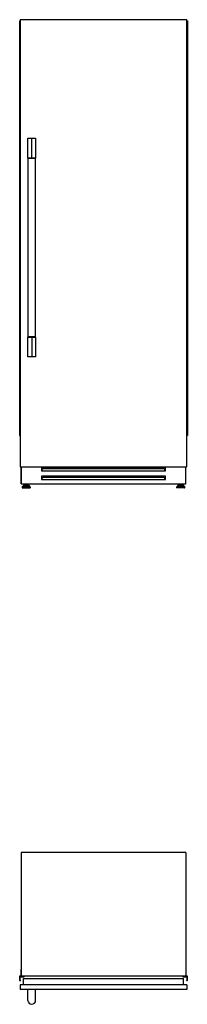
# Model space of a CAD drawing. Header units: millimetres. Extents: x 61 to 324, y 22 to 276.
# Tile 1 of 2: x 61 to 99, y 53 to 276. Entities that reach past the tile are written whole.
import ezdxf

# ---------------------------------------------------------------- set-up
doc = ezdxf.new("R2010")
doc.units = ezdxf.units.MM

msp = doc.modelspace()

# ---------------------------------------------------------------- linework, layer by layer
at = {"color": 7, "linetype": 'Continuous', "lineweight": 25}
for p, q in [((61.27, 275.79), (61.27, 181.94)), ((61.27, 275.79), (61.36, 275.79)), ((61.36, 275.79), (61.36, 181.94)), ((61.36, 275.79), (61.37, 275.79)), ((61.37, 275.79), (61.37, 181.94)), ((61.37, 275.79), (61.38, 275.79)), ((61.38, 275.79), (61.38, 181.94)), ((61.38, 275.79), (61.39, 275.79)), ((99.19, 276.04), (61.39, 276.04)), ((61.39, 276.04), (61.39, 174.84)), ((99.19, 174.84), (99.19, 276.04)), ((99.19, 275.79), (99.2, 275.79)), ((99.2, 275.79), (99.2, 181.94)), ((99.2, 275.79), (99.21, 275.79)), ((99.21, 275.79), (99.21, 181.94)), ((99.21, 275.79), (99.22, 275.79)), ((99.22, 275.79), (99.22, 181.94)), ((99.22, 275.79), (99.32, 275.79)), ((99.32, 275.79), (99.32, 181.94)), ((63.14, 244.69), (63.14, 249.19)), ((63.14, 249.19), (64.02, 249.19)), ((64.02, 244.69), (64.02, 249.19)), ((64.02, 249.19), (64.89, 249.19)), ((64.89, 249.19), (64.89, 244.69)), ((63.14, 244.69), (63.14, 244.59)), ((64.02, 244.69), (63.14, 244.69)), ((64.89, 244.69), (63.14, 244.69)), ((63.14, 244.59), (63.14, 204.29)), ((64.89, 244.59), (63.14, 244.59)), ((64.89, 244.69), (64.02, 244.69)), ((64.89, 244.59), (64.89, 244.69)), ((64.89, 204.29), (64.89, 244.59)), ((63.14, 204.29), (63.14, 204.19)), ((63.14, 204.29), (64.02, 204.29)), ((63.14, 199.69), (63.14, 204.19)), ((63.14, 204.19), (64.02, 204.19)), ((64.02, 204.29), (64.89, 204.29)), ((64.02, 204.19), (64.02, 199.69)), ((64.02, 204.19), (64.89, 204.19)), ((64.89, 204.19), (64.89, 204.29)), ((64.89, 204.19), (64.89, 199.69)), ((64.02, 199.69), (63.14, 199.69)), ((64.89, 199.69), (64.02, 199.69)), ((61.27, 181.94), (61.36, 181.94)), ((61.36, 181.94), (61.37, 181.94)), ((61.37, 181.94), (61.38, 181.94)), ((61.38, 181.94), (61.39, 181.94)), ((99.19, 181.94), (99.2, 181.94)), ((99.2, 181.94), (99.21, 181.94)), ((99.21, 181.94), (99.22, 181.94)), ((99.22, 181.94), (99.32, 181.94)), ((61.39, 174.84), (99.19, 174.84)), ((61.59, 171.66), (61.59, 174.84)), ((61.64, 174.84), (61.64, 170.94)), ((66.24, 174.69), (66.24, 173.94)), ((94.34, 174.69), (66.24, 174.69)), ((66.24, 173.94), (66.34, 173.94)), ((66.59, 174.46), (66.34, 174.25)), ((66.34, 173.94), (66.34, 174.25)), ((66.34, 173.94), (94.24, 173.94)), ((66.59, 174.46), (93.99, 174.46)), ((94.24, 174.25), (93.99, 174.46)), ((94.24, 173.94), (94.24, 174.25)), ((94.24, 173.94), (94.34, 173.94)), ((94.34, 173.94), (94.34, 174.69)), ((98.94, 170.94), (98.94, 174.84)), ((98.99, 171.66), (98.99, 174.84)), ((61.59, 171.66), (61.64, 171.66)), ((61.59, 170.96), (61.59, 171.66)), ((94.34, 172.69), (66.24, 172.69)), ((66.24, 172.69), (66.24, 171.94)), ((66.34, 172.21), (66.24, 172.21)), ((66.24, 171.94), (66.34, 171.94)), ((66.59, 172.46), (66.34, 172.25)), ((66.34, 171.94), (66.34, 172.25)), ((66.34, 171.94), (94.24, 171.94)), ((66.59, 172.46), (93.99, 172.46)), ((94.24, 172.25), (93.99, 172.46)), ((94.24, 171.94), (94.24, 172.25)), ((94.34, 172.21), (94.24, 172.21)), ((94.24, 171.94), (94.34, 171.94)), ((94.34, 171.94), (94.34, 172.69)), ((98.94, 171.66), (98.99, 171.66)), ((98.99, 170.96), (98.99, 171.66)), ((61.59, 170.96), (61.64, 170.96)), ((61.64, 170.94), (98.94, 170.94)), ((61.83, 170.21), (61.83, 170.12)), ((62.13, 170.56), (61.85, 170.27)), ((61.9, 170.04), (63.63, 170.04)), ((62.18, 170.58), (63.35, 170.58)), ((62.25, 170.94), (62.25, 170.58)), ((62.35, 170.74), (62.35, 170.58)), ((62.35, 170.74), (63.18, 170.74)), ((62.52, 170.94), (62.52, 170.74)), ((63.01, 170.74), (63.01, 170.94)), ((63.18, 170.58), (63.18, 170.74)), ((63.28, 170.94), (63.28, 170.58)), ((63.69, 170.27), (63.4, 170.56)), ((63.71, 170.12), (63.71, 170.21)), ((96.88, 170.21), (96.88, 170.12)), ((97.18, 170.56), (96.9, 170.27)), ((98.68, 170.04), (96.95, 170.04)), ((98.4, 170.58), (97.23, 170.58)), ((97.3, 170.94), (97.3, 170.58)), ((97.4, 170.74), (97.4, 170.58)), ((98.23, 170.74), (97.4, 170.74)), ((97.57, 170.94), (97.57, 170.74)), ((98.06, 170.74), (98.06, 170.94)), ((98.23, 170.58), (98.23, 170.74)), ((98.33, 170.94), (98.33, 170.58)), ((98.74, 170.27), (98.45, 170.56)), ((98.76, 170.12), (98.76, 170.21)), ((98.94, 170.96), (98.99, 170.96)), ((98.99, 87.53), (61.59, 87.53)), ((61.59, 87.53), (61.59, 59.53)), ((98.99, 87.53), (98.99, 59.53)), ((61.52, 61.03), (61.52, 59.55)), ((61.59, 61.03), (61.52, 61.03)), ((99.07, 61.03), (98.99, 61.03)), ((99.07, 59.55), (99.07, 61.03)), ((61.27, 59.5), (61.27, 58.51)), ((61.47, 59.5), (61.27, 59.5)), ((61.27, 58.51), (61.36, 58.51)), ((61.37, 58.6), (61.37, 59.35)), ((61.37, 58.5), (61.37, 58.5)), ((61.42, 59.4), (62.31, 59.4)), ((98.99, 59.53), (61.59, 59.53)), ((61.59, 59.5), (61.59, 59.53)), ((61.74, 59.46), (61.64, 59.46)), ((61.79, 59.53), (61.79, 59.5)), ((61.84, 59.44), (61.84, 59.53)), ((61.9, 59.44), (61.84, 59.44)), ((62.16, 59.45), (61.9, 59.45)), ((61.9, 59.45), (61.9, 59.44)), ((62.14, 59.03), (98.44, 59.03)), ((62.14, 57.53), (62.14, 59.03)), ((62.22, 59.45), (62.18, 59.47)), ((62.27, 59.45), (62.22, 59.45)), ((62.31, 59.44), (62.27, 59.45)), ((62.31, 59.4), (62.32, 59.43)), ((98.26, 59.43), (98.27, 59.4)), ((98.31, 59.45), (98.27, 59.44)), ((98.27, 59.4), (99.17, 59.4)), ((98.37, 59.45), (98.31, 59.45)), ((98.4, 59.47), (98.37, 59.45)), ((98.68, 59.45), (98.42, 59.45)), ((98.44, 57.53), (98.44, 59.03)), ((98.68, 59.44), (98.68, 59.45)), ((98.74, 59.44), (98.68, 59.44)), ((98.74, 59.53), (98.74, 59.44)), ((98.79, 59.5), (98.79, 59.53)), ((98.94, 59.46), (98.84, 59.46)), ((98.99, 59.53), (98.99, 59.5)), ((99.32, 59.5), (99.12, 59.5)), ((99.21, 58.5), (99.21, 58.5)), ((99.22, 59.35), (99.22, 58.6)), ((99.22, 58.51), (99.32, 58.51)), ((99.32, 58.51), (99.32, 59.5)), ((99.19, 57.53), (61.39, 57.53)), ((61.39, 57.53), (61.39, 56.53)), ((99.19, 56.53), (61.39, 56.53)), ((63.14, 54.03), (63.14, 56.53)), ((64.89, 54.03), (64.89, 56.53)), ((99.19, 57.53), (99.19, 56.53))]:
    msp.add_line(p, q, dxfattribs=at)
at = {"color": 8, "linetype": 'Continuous', "lineweight": 25}
for p, q in [((61.83, 170.21), (63.71, 170.21)), ((61.83, 170.12), (63.71, 170.12)), ((61.85, 170.27), (63.69, 170.27)), ((62.13, 170.56), (63.4, 170.56)), ((98.76, 170.21), (96.88, 170.21)), ((98.76, 170.12), (96.88, 170.12)), ((98.74, 170.27), (96.9, 170.27)), ((98.45, 170.56), (97.18, 170.56))]:
    msp.add_line(p, q, dxfattribs=at)
at = {"color": 7, "linetype": 'Continuous', "lineweight": 25}
for centre, radius, start, end in [((61.9, 170.21), 0.075, 135.9249, 180), ((61.9, 170.12), 0.075, 180, 270), ((62.18, 170.51), 0.075, 90, 135.9249), ((63.35, 170.51), 0.075, 44.0751, 90), ((63.63, 170.12), 0.075, 270, 0), ((63.63, 170.21), 0.075, 0, 44.0751), ((96.95, 170.21), 0.075, 135.9249, 180), ((96.95, 170.12), 0.075, 180, 270), ((97.23, 170.51), 0.075, 90, 135.9249), ((98.4, 170.51), 0.075, 44.0751, 90), ((98.68, 170.12), 0.075, 270, 0), ((98.68, 170.21), 0.075, 0, 44.0751), ((61.36, 58.5), 0.01, 0, 90), ((61.42, 59.35), 0.05, 89.5283, 179.5283), ((61.42, 58.6), 0.05, 180, 258.463), ((61.38, 58.5), 0.01, 180, 275.8376), ((61.38, 58.54), 0.05, 275.8376, 344.309), ((61.4, 58.53), 0.025, 344.309, 78.463), ((61.47, 59.55), 0.05, 270, 0), ((61.64, 59.51), 0.05, 191.0474, 271.0618), ((61.74, 59.51), 0.05, 268.9382, 348.9526), ((62.16, 59.46), 0.01, 270, 1.0144), ((62.18, 59.46), 0.01, 60, 181.4821), ((62.32, 59.45), 0.01, 250.567, 264.4128), ((62.31, 59.43), 0.0105, 346.9331, 84.4128), ((98.27, 59.43), 0.0105, 95.5872, 193.0669), ((98.27, 59.45), 0.01, 275.5872, 289.433), ((98.4, 59.46), 0.01, 358.5179, 120), ((98.42, 59.46), 0.01, 178.9856, 270), ((98.84, 59.51), 0.05, 191.0474, 271.0618), ((98.94, 59.51), 0.05, 268.9382, 348.9526), ((99.12, 59.55), 0.05, 180, 270), ((99.18, 58.53), 0.025, 101.537, 195.691), ((99.21, 58.54), 0.05, 195.691, 264.1624), ((99.17, 59.35), 0.05, 0.4717, 90.4717), ((99.17, 58.6), 0.05, 281.537, 0), ((99.2, 58.5), 0.01, 264.1624, 0), ((99.22, 58.5), 0.01, 90, 180), ((64.02, 54.03), 0.875, 180, 270), ((64.02, 54.03), 0.875, 270, 0)]:
    msp.add_arc(centre, radius, start, end, dxfattribs=at)

doc.saveas('drawing.dxf')
